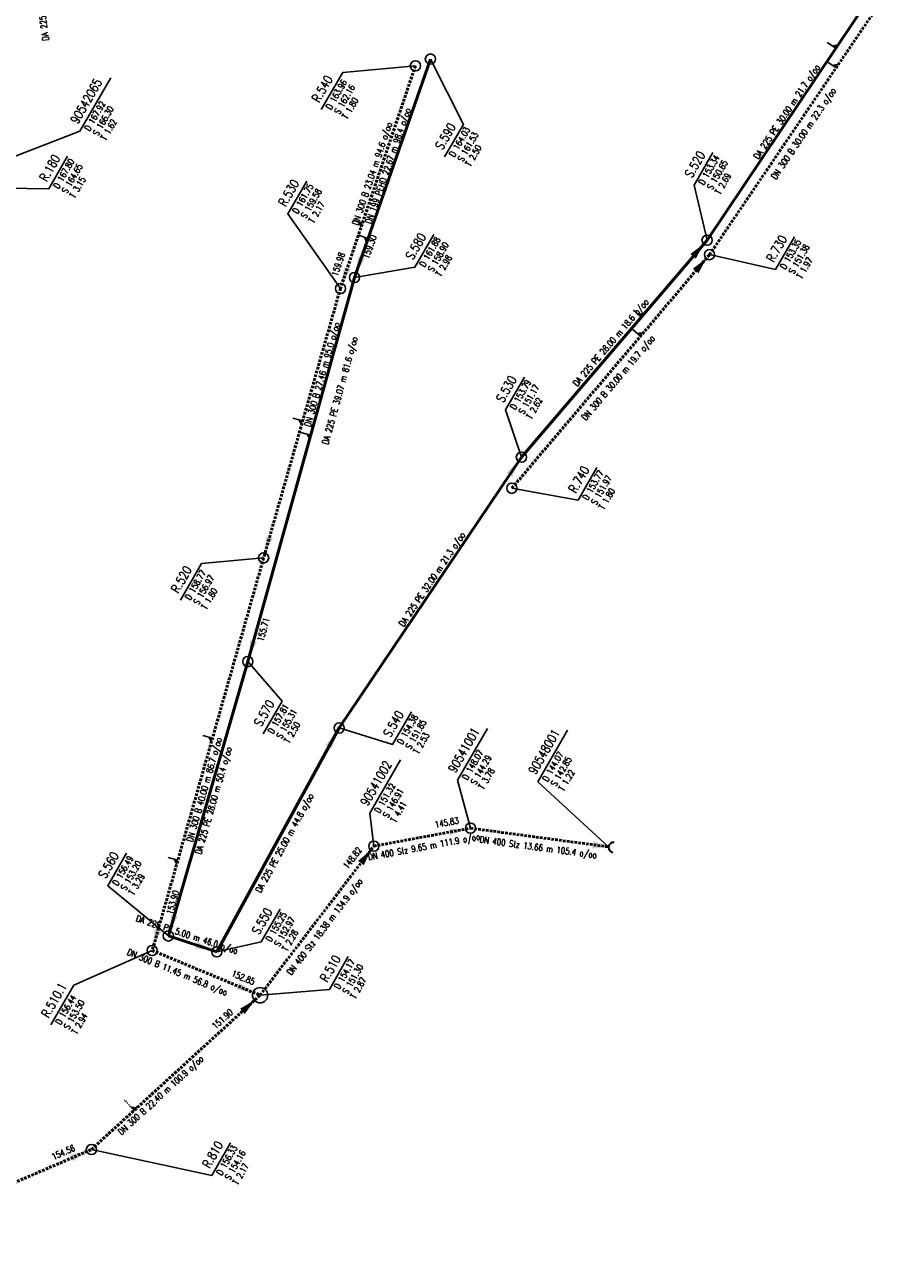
# Model space of a CAD drawing. Header units: metres. Extents: x 3490368 to 3491379, y 5753988 to 5755037.
# Tile 23 of 29: x 3490831 to 3490915, y 5754530 to 5754651. Entities that reach past the tile are written whole.
import ezdxf
from ezdxf.enums import TextEntityAlignment as Align

# ---------------------------------------------------------------- set-up
doc = ezdxf.new("R2010")
doc.units = ezdxf.units.M
doc.linetypes.add('E-Kanalnetz-250-01$0$STRICHLINIE', pattern=[19.05, 12.7, -6.35])
doc.layers.add('E-Kanalnetz-250-01$0$0-Ausmuendung', color=100, linetype='Continuous', lineweight=35)
doc.layers.add('E-Kanalnetz-250-01$0$HALTUNG', color=7, linetype='Continuous', lineweight=50)
for name, color, linetype in [('E-Kanalnetz-250-01$0$ABZWEIGER', 2, 'Continuous'), ('E-Kanalnetz-250-01$0$ABZWEIGER_TEXT_1', 2, 'Continuous'), ('E-Kanalnetz-250-01$0$HALTUNG_TEXT_1', 7, 'Continuous'), ('E-Kanalnetz-250-01$0$HALTUNG_TEXT_3', 7, 'Continuous'), ('E-Kanalnetz-250-01$0$HALTUNG_TEXT_6', 7, 'Continuous'), ('E-Kanalnetz-250-01$0$SCHACHT', 7, 'Continuous'), ('E-Kanalnetz-250-01$0$SCHACHT_TEXT', 7, 'Continuous'), ('E-Kanalnetz-250-01$0$SCHACHT_TEXT_1', 7, 'Continuous'), ('E-Kanalnetz-250-01$0$SCHACHT_TEXT_2', 7, 'Continuous')]:
    doc.layers.add(name, color=color, linetype=linetype)
doc.styles.add('E-Kanalnetz-250-01$0$HALTUNG', font='ROMANS.shx')
doc.styles.add('E-Kanalnetz-250-01$0$SCHACHT', font='ROMANS.shx')

msp = doc.modelspace()

# ---------------------------------------------------------------- linework, layer by layer
at = {"layer": 'E-Kanalnetz-250-01$0$0-Ausmuendung', "ltscale": 0.02}
msp.add_arc((3490888.55, 5754570.66), 0.5, 82.3484, 262.2338, dxfattribs=at)
at = {"layer": 'E-Kanalnetz-250-01$0$ABZWEIGER', "color": 240}
for p, q in [((3490910.32, 5754649, 150.16), (3490909.49, 5754649.56, 150.16)), ((3490864.48, 5754630.36, 159.7), (3490863.53, 5754630.68, 159.7)), ((3490891.26, 5754622.67, 150.83), (3490890.5, 5754623.32, 150.83)), ((3490858.86, 5754611.09, 157.59), (3490857.9, 5754611.36, 157.59))]:
    msp.add_line(p, q, dxfattribs=at)
at = {"layer": 'E-Kanalnetz-250-01$0$ABZWEIGER', "color": 160}
for p, q in [((3490910.37, 5754647.1, 150.89), (3490909.54, 5754647.66, 150.89)), ((3490863.92, 5754631.85, 160.62), (3490862.98, 5754632.17, 160.62)), ((3490891.2, 5754620.8, 151.59), (3490890.43, 5754621.45, 151.59)), ((3490858.07, 5754612.48, 158.3), (3490857.11, 5754612.76, 158.3)), ((3490849.23, 5754581.39, 155.38), (3490848.27, 5754581.66, 155.38)), ((3490845.83, 5754569.42, 154.3), (3490844.87, 5754569.69, 154.3))]:
    msp.add_line(p, q, dxfattribs=at)
at = {"layer": 'E-Kanalnetz-250-01$0$ABZWEIGER', "color": 160, "linetype": 'E-Kanalnetz-250-01$0$STRICHLINIE', "ltscale": 0.01}
msp.add_line((3490841.54, 5754544.89, 153.59), (3490840.61, 5754545.91, 153.59), dxfattribs=at)
at = {"layer": 'E-Kanalnetz-250-01$0$ABZWEIGER_TEXT_1', "color": 240}
for points in [[(3490910.32, 5754649, 150.16), (3490909.9, 5754649.28, 150.16), (3490910.59, 5754649.42, 150.16)], [(3490864.48, 5754630.36, 159.7), (3490864.01, 5754630.52, 159.7), (3490864.31, 5754629.88, 159.7)], [(3490891.26, 5754622.67, 150.83), (3490890.88, 5754622.99, 150.83), (3490891.59, 5754623.05, 150.83)], [(3490858.86, 5754611.09, 157.59), (3490858.38, 5754611.23, 157.59), (3490858.73, 5754610.61, 157.59)]]:
    msp.add_solid(points, dxfattribs=at)
at = {"layer": 'E-Kanalnetz-250-01$0$ABZWEIGER_TEXT_1', "color": 160}
for points in [[(3490910.37, 5754647.1, 150.89), (3490909.96, 5754647.38, 150.89), (3490910.65, 5754647.52, 150.89)], [(3490863.92, 5754631.85, 160.62), (3490863.45, 5754632.01, 160.62), (3490863.76, 5754631.38, 160.62)], [(3490891.2, 5754620.8, 151.59), (3490890.82, 5754621.13, 151.59), (3490891.52, 5754621.18, 151.59)], [(3490858.07, 5754612.48, 158.3), (3490857.59, 5754612.62, 158.3), (3490857.93, 5754612, 158.3)], [(3490849.23, 5754581.39, 155.38), (3490848.75, 5754581.53, 155.38), (3490849.09, 5754580.91, 155.38)], [(3490845.83, 5754569.42, 154.3), (3490845.35, 5754569.56, 154.3), (3490845.69, 5754568.94, 154.3)], [(3490841.54, 5754544.89, 153.59), (3490841.2, 5754545.26, 153.59), (3490841.91, 5754545.23, 153.59)]]:
    msp.add_solid(points, dxfattribs=at)
at = {"layer": 'E-Kanalnetz-250-01$0$HALTUNG', "color": 240, "linetype": 'Continuous', "ltscale": 0.02}
for p, q in [((3490897.71, 5754630.2, 150.65), (3490914.42, 5754655.12, 150)), ((3490870.59, 5754647.95, 161.53), (3490863.15, 5754626.54, 159.3)), ((3490879.51, 5754608.92, 151.17), (3490897.71, 5754630.2, 150.65)), ((3490863.15, 5754626.54, 158.9), (3490852.69, 5754588.89, 155.71)), ((3490861.64, 5754582.38, 151.85), (3490879.51, 5754608.92, 151.17)), ((3490852.69, 5754588.89, 155.31), (3490844.9, 5754562, 153.9)), ((3490849.65, 5754560.44, 152.97), (3490861.64, 5754582.38, 151.85)), ((3490844.9, 5754562, 153.2), (3490849.65, 5754560.44, 152.97))]:
    msp.add_line(p, q, dxfattribs=at)
at = {"layer": 'E-Kanalnetz-250-01$0$HALTUNG', "color": 160, "linetype": 'E-Kanalnetz-250-01$0$STRICHLINIE', "ltscale": 0.02}
for p, q in [((3490897.95, 5754628.78, 151.38), (3490914.78, 5754653.61, 150.71)), ((3490869.12, 5754647.29, 162.16), (3490861.77, 5754625.46, 159.98)), ((3490878.57, 5754605.88, 151.97), (3490897.95, 5754628.78, 151.38)), ((3490861.77, 5754625.46, 159.58), (3490854.24, 5754599.05, 156.97)), ((3490854.24, 5754599.05, 156.97), (3490843.32, 5754560.57, 153.5)), ((3490843.32, 5754560.57, 153.5), (3490853.89, 5754556.19, 152.85)), ((3490837.36, 5754541.07, 154.16), (3490853.89, 5754556.19, 151.9)), ((3490811.54, 5754529.92, 156.5), (3490837.36, 5754541.07, 154.56))]:
    msp.add_line(p, q, dxfattribs=at)
at = {"layer": 'E-Kanalnetz-250-01$0$HALTUNG', "color": 244, "linetype": 'E-Kanalnetz-250-01$0$STRICHLINIE', "ltscale": 0.02}
for p, q in [((3490865.04, 5754570.8, 146.91), (3490874.52, 5754572.56, 145.83)), ((3490874.52, 5754572.56, 144.29), (3490888.06, 5754570.73, 142.85)), ((3490853.89, 5754556.19, 151.3), (3490865.04, 5754570.8, 148.82))]:
    msp.add_line(p, q, dxfattribs=at)
at = {"layer": 'E-Kanalnetz-250-01$0$HALTUNG_TEXT_1', "color": 240}
for points in [[(3490896.34, 5754628.61, 150.66), (3490896.61, 5754628.38, 150.66), (3490896.07, 5754628.84, 150.66), (3490897.38, 5754629.82, 150.66)], [(3490863.84, 5754628.51, 159.35), (3490863.5, 5754628.63, 159.35), (3490864.17, 5754628.39, 159.35), (3490863.31, 5754627.01, 159.35)], [(3490878.34, 5754607.18, 151.18), (3490878.63, 5754606.98, 151.18), (3490878.04, 5754607.38, 151.18), (3490879.23, 5754608.51, 151.18)], [(3490853.25, 5754590.91, 155.75), (3490852.91, 5754591, 155.75), (3490853.59, 5754590.81, 155.75), (3490852.83, 5754589.37, 155.75)], [(3490860.63, 5754580.54, 151.87), (3490860.94, 5754580.37, 151.87), (3490860.32, 5754580.71, 151.87), (3490861.4, 5754581.94, 151.87)], [(3490845.49, 5754564.01, 153.93), (3490845.15, 5754564.11, 153.93), (3490845.83, 5754563.91, 153.93), (3490845.04, 5754562.48, 153.93)], [(3490847.66, 5754561.09, 152.99), (3490847.55, 5754560.76, 152.99), (3490847.77, 5754561.43, 152.99), (3490849.18, 5754560.6, 152.99)]]:
    msp.add_solid(points, dxfattribs=at)
at = {"layer": 'E-Kanalnetz-250-01$0$HALTUNG_TEXT_1', "color": 160}
for points in [[(3490896.6, 5754627.18, 151.39), (3490896.87, 5754626.95, 151.39), (3490896.32, 5754627.41, 151.39), (3490897.63, 5754628.4, 151.39)], [(3490862.44, 5754627.44, 160.03), (3490862.1, 5754627.55, 160.03), (3490862.77, 5754627.32, 160.03), (3490861.93, 5754625.93, 160.03)], [(3490854.81, 5754601.06, 157.02), (3490854.47, 5754601.15, 157.02), (3490855.15, 5754600.96, 157.02), (3490854.38, 5754599.53, 157.02)], [(3490843.89, 5754562.58, 153.54), (3490843.55, 5754562.68, 153.54), (3490844.23, 5754562.49, 153.54), (3490843.45, 5754561.05, 153.54)], [(3490851.72, 5754557.09, 152.89), (3490851.59, 5754556.76, 152.89), (3490851.86, 5754557.41, 152.89), (3490853.2, 5754556.47, 152.89)], [(3490852.17, 5754554.61, 151.98), (3490852.4, 5754554.35, 151.98), (3490851.93, 5754554.87, 151.98), (3490853.34, 5754555.68, 151.98)], [(3490835.43, 5754540.24, 154.59), (3490835.58, 5754539.92, 154.59), (3490835.29, 5754540.57, 154.59), (3490836.9, 5754540.87, 154.59)]]:
    msp.add_solid(points, dxfattribs=at)
at = {"layer": 'E-Kanalnetz-250-01$0$HALTUNG_TEXT_1', "color": 244}
for points in [[(3490872.47, 5754572.18, 145.89), (3490872.54, 5754571.83, 145.89), (3490872.41, 5754572.53, 145.89), (3490874.04, 5754572.47, 145.89)], [(3490886.48, 5754570.94, 142.85), (3490886.44, 5754570.59, 142.85), (3490886.53, 5754571.3, 142.85), (3490888.06, 5754570.73, 142.85)], [(3490863.78, 5754569.14, 148.89), (3490864.06, 5754568.93, 148.89), (3490863.5, 5754569.36, 148.89), (3490864.74, 5754570.4, 148.89)]]:
    msp.add_solid(points, dxfattribs=at)
at = {"layer": 'E-Kanalnetz-250-01$0$SCHACHT', "color": 160, "ltscale": 0.02}
for centre, radius in [((3490869.12, 5754647.29, 163.96), 0.5), ((3490897.95, 5754628.78, 153.35), 0.5), ((3490861.77, 5754625.46, 161.75), 0.5), ((3490878.57, 5754605.88, 153.77), 0.5), ((3490854.24, 5754599.05, 158.77), 0.5), ((3490843.32, 5754560.57, 156.44), 0.5), ((3490853.89, 5754556.19, 154.17), 0.75), ((3490837.36, 5754541.07, 156.33), 0.5)]:
    msp.add_circle(centre, radius, dxfattribs=at)
at = {"layer": 'E-Kanalnetz-250-01$0$SCHACHT', "color": 240, "ltscale": 0.02}
for centre in [(3490870.59, 5754647.95, 164.03), (3490897.71, 5754630.2, 153.34), (3490863.15, 5754626.54, 161.88), (3490879.51, 5754608.92, 153.79), (3490852.69, 5754588.89, 157.81), (3490861.64, 5754582.38, 154.38), (3490844.9, 5754562, 156.49), (3490849.65, 5754560.44, 155.25)]:
    msp.add_circle(centre, 0.5, dxfattribs=at)
at = {"layer": 'E-Kanalnetz-250-01$0$SCHACHT', "color": 244, "ltscale": 0.02}
for centre, radius in [((3490874.52, 5754572.56, 148.07), 0.5), ((3490865.04, 5754570.8, 151.32), 0.5), ((3490888.06, 5754570.73, 144.07), 0.0005)]:
    msp.add_circle(centre, radius, dxfattribs=at)
at = {"layer": 'E-Kanalnetz-250-01$0$SCHACHT_TEXT', "color": 240, "ltscale": 0.02}
msp.add_line((3490870.59, 5754647.95, 164.03), (3490870.59, 5754647.95, 161.53), dxfattribs=at)
at = {"layer": 'E-Kanalnetz-250-01$0$SCHACHT_TEXT', "color": 160, "ltscale": 0.02}
msp.add_line((3490869.12, 5754647.29, 163.96), (3490869.12, 5754647.29, 162.16), dxfattribs=at)
at = {"layer": 'E-Kanalnetz-250-01$0$SCHACHT_TEXT', "ltscale": 0.02}
for p, q in [((3490897.71, 5754630.2, 153.34), (3490897.71, 5754630.2, 150.65)), ((3490897.95, 5754628.78, 153.35), (3490897.95, 5754628.78, 151.38)), ((3490863.15, 5754626.54, 161.88), (3490863.15, 5754626.54, 158.9)), ((3490861.77, 5754625.46, 161.75), (3490861.77, 5754625.46, 159.58)), ((3490879.51, 5754608.92, 153.79), (3490879.51, 5754608.92, 151.17)), ((3490878.57, 5754605.88, 153.77), (3490878.57, 5754605.88, 151.97)), ((3490854.24, 5754599.05, 158.77), (3490854.24, 5754599.05, 156.97)), ((3490852.69, 5754588.89, 157.81), (3490852.69, 5754588.89, 155.31)), ((3490861.64, 5754582.38, 154.38), (3490861.64, 5754582.38, 151.85)), ((3490844.9, 5754562, 156.49), (3490844.9, 5754562, 153.2)), ((3490843.32, 5754560.57, 156.44), (3490843.32, 5754560.57, 153.5)), ((3490849.65, 5754560.44, 155.25), (3490849.65, 5754560.44, 152.97)), ((3490853.89, 5754556.19, 154.17), (3490853.89, 5754556.19, 151.3)), ((3490837.36, 5754541.07, 156.33), (3490837.36, 5754541.07, 154.16))]:
    msp.add_line(p, q, dxfattribs=at)
at = {"layer": 'E-Kanalnetz-250-01$0$SCHACHT_TEXT', "color": 244, "ltscale": 0.02}
for p, q in [((3490874.52, 5754572.56, 148.07), (3490874.52, 5754572.56, 144.29)), ((3490865.04, 5754570.8, 151.32), (3490865.04, 5754570.8, 146.91)), ((3490888.06, 5754570.73, 144.07), (3490888.06, 5754570.73, 142.85))]:
    msp.add_line(p, q, dxfattribs=at)
at = {"layer": 'E-Kanalnetz-250-01$0$SCHACHT_TEXT', "color": 240}
for points in [[(3490870.59, 5754647.95), (3490873.83, 5754641.55), (3490871.98, 5754638.35)], [(3490897.71, 5754630.2), (3490896.43, 5754635.6), (3490898.28, 5754638.8)], [(3490863.15, 5754626.54), (3490869.07, 5754627.56), (3490870.92, 5754630.76)], [(3490879.51, 5754608.92), (3490877.95, 5754613.58), (3490879.8, 5754616.78)], [(3490852.69, 5754588.89), (3490856.05, 5754585), (3490854.21, 5754581.8)], [(3490861.64, 5754582.38), (3490866.87, 5754580.75), (3490868.72, 5754583.95)], [(3490844.9, 5754562), (3490838.96, 5754566.91), (3490840.8, 5754570.11)], [(3490849.65, 5754560.44), (3490854, 5754561.41), (3490855.85, 5754564.61)]]:
    msp.add_lwpolyline(points, dxfattribs=at)
at = {"layer": 'E-Kanalnetz-250-01$0$SCHACHT_TEXT', "color": 160}
for points in [[(3490869.12, 5754647.29), (3490861.99, 5754646.62), (3490859.89, 5754642.99)], [(3490820.42, 5754635.41), (3490833.18, 5754635.23), (3490835.03, 5754638.43)], [(3490861.77, 5754625.46), (3490856.61, 5754632.79), (3490858.46, 5754635.99)], [(3490897.95, 5754628.78), (3490904.43, 5754627.33), (3490906.28, 5754630.53)], [(3490878.57, 5754605.88), (3490885.06, 5754604.7), (3490886.9, 5754607.9)], [(3490854.24, 5754599.05), (3490848.15, 5754598.5), (3490846.08, 5754594.91)], [(3490843.32, 5754560.57), (3490835.62, 5754557.18), (3490833.37, 5754553.28)], [(3490853.89, 5754556.19), (3490860.69, 5754556.76), (3490862.54, 5754559.97)], [(3490837.36, 5754541.07), (3490849.16, 5754538.53), (3490851, 5754541.73)]]:
    msp.add_lwpolyline(points, dxfattribs=at)
at = {"layer": 'E-Kanalnetz-250-01$0$SCHACHT_TEXT'}
msp.add_lwpolyline([(3490822.95, 5754635.76), (3490836.23, 5754640.88), (3490839.25, 5754646.11)], dxfattribs=at)
at = {"layer": 'E-Kanalnetz-250-01$0$SCHACHT_TEXT', "color": 244}
for points in [[(3490874.52, 5754572.56), (3490873.26, 5754577.28), (3490876.18, 5754582.34)], [(3490865.04, 5754570.8), (3490864.65, 5754574.02), (3490867.67, 5754579.25)]]:
    msp.add_lwpolyline(points, dxfattribs=at)
at = {"layer": 'E-Kanalnetz-250-01$0$SCHACHT_TEXT', "color": 100}
msp.add_lwpolyline([(3490888.06, 5754570.73), (3490881.12, 5754577.11), (3490884.04, 5754582.17)], dxfattribs=at)

# ---------------------------------------------------------------- texts
at = {"layer": 'E-Kanalnetz-250-01$0$HALTUNG_TEXT_3', "color": 240, "style": 'E-Kanalnetz-250-01$0$HALTUNG', "width": 0.8}
for s, rotation, p in [('DA 225 PE 5.00 m 38.0 o/oo', 97.8217, (3490831.87, 5754654.88)), ('DA 225 PE 30.00 m 21.7 o/oo', 56.1464, (3490905.26, 5754642.96)), ('DN 199 PEHD 22.67 m 98.4 o/oo', 70.8462, (3490866.14, 5754637.58)), ('DA 225 PE 28.00 m 18.6 o/oo', 49.4634, (3490888.03, 5754620.37)), ('DA 225 PE 39.07 m 81.6 o/oo', 74.4719, (3490861.41, 5754615.54)), ('DA 225 PE 32.00 m 21.3 o/oo', 56.053, (3490870.49, 5754597.14)), ('DA 225 PE 28.00 m 50.4 o/oo', 73.848, (3490849.02, 5754575.35)), ('DA 225 PE 25.00 m 44.8 o/oo', 61.3454, (3490856.02, 5754571.26)), ('DA 225 PE 5.00 m 46.0 o/oo', 341.8541, (3490846.83, 5754562.43))]:
    msp.add_text(s, height=0.63, rotation=rotation, dxfattribs=at).set_placement(p, align=Align.TOP_CENTER)
at = {"layer": 'E-Kanalnetz-250-01$0$HALTUNG_TEXT_3', "color": 160, "style": 'E-Kanalnetz-250-01$0$HALTUNG', "width": 0.8}
for s, rotation, p in [('DN 300 B 30.00 m 22.3 o/oo', 55.8746, (3490906.91, 5754640.83)), ('DN 300 B 23.04 m 94.6 o/oo', 71.3819, (3490864.58, 5754636.81)), ('DN 300 B 27.46 m 95.0 o/oo', 74.088, (3490859.67, 5754617.11)), ('DN 300 B 30.00 m 19.7 o/oo', 49.746, (3490888.76, 5754616.91)), ('DN 300 B 40.00 m 86.7 o/oo', 74.1516, (3490848.11, 5754576.42)), ('DN 300 B 11.45 m 56.8 o/oo', 337.4882, (3490845.91, 5754558.73)), ('DN 300 B 22.40 m 100.9 o/oo', 42.4343, (3490843.93, 5754546.61))]:
    msp.add_text(s, height=0.63, rotation=rotation, dxfattribs=at).set_placement(p, align=Align.TOP_CENTER)
at = {"layer": 'E-Kanalnetz-250-01$0$HALTUNG_TEXT_3', "color": 244, "style": 'E-Kanalnetz-250-01$0$HALTUNG', "width": 0.8}
for s, rotation, p in [('DN 400 Stz 9.65 m 111.9 o/oo', 10.5423, (3490869.9, 5754571.04)), ('DN 400 Stz 13.66 m 105.4 o/oo', 352.2883, (3490881.2, 5754571)), ('DN 400 Stz 18.38 m 134.9 o/oo', 52.6526, (3490859.98, 5754563.1))]:
    msp.add_text(s, height=0.63, rotation=rotation, dxfattribs=at).set_placement(p, align=Align.TOP_CENTER)
at = {"layer": 'E-Kanalnetz-250-01$0$HALTUNG_TEXT_6', "color": 240, "style": 'E-Kanalnetz-250-01$0$HALTUNG', "width": 0.8}
for s, rotation, p in [('159.30', 70.8462, (3490864.55, 5754628.32)), ('155.71', 74.4719, (3490854.2, 5754590.81)), ('153.90', 73.848, (3490845.31, 5754564.05))]:
    msp.add_text(s, height=0.63, rotation=rotation, dxfattribs=at).set_placement(p)
at = {"layer": 'E-Kanalnetz-250-01$0$HALTUNG_TEXT_6', "color": 160, "style": 'E-Kanalnetz-250-01$0$HALTUNG', "width": 0.8}
msp.add_text('159.98', height=0.63, rotation=71.3819, dxfattribs=at).set_placement((3490861.47, 5754626.61))
at = {"layer": 'E-Kanalnetz-250-01$0$HALTUNG_TEXT_6', "color": 244, "style": 'E-Kanalnetz-250-01$0$HALTUNG', "width": 0.8}
for s, rotation, p in [('145.83', 10.5423, (3490873.42, 5754573.02)), ('148.82', 52.6526, (3490863.92, 5754570.4))]:
    msp.add_text(s, height=0.63, rotation=rotation, dxfattribs=at).set_placement(p, align=Align.RIGHT)
at = {"layer": 'E-Kanalnetz-250-01$0$HALTUNG_TEXT_6', "color": 160, "style": 'E-Kanalnetz-250-01$0$HALTUNG', "width": 0.8}
for s, rotation, p in [('152.85', 337.4882, (3490853.22, 5754557.17)), ('151.90', 42.4343, (3490851.3, 5754554.42)), ('154.56', 23.3713, (3490835.82, 5754540.97))]:
    msp.add_text(s, height=0.63, rotation=rotation, dxfattribs=at).set_placement(p, align=Align.RIGHT)
at = {"layer": 'E-Kanalnetz-250-01$0$SCHACHT_TEXT', "style": 'E-Kanalnetz-250-01$0$SCHACHT', "width": 0.8}
msp.add_text('90542065', height=0.88, rotation=60.0001, dxfattribs=at).set_placement((3490835.26, 5754641.95), align=Align.TOP_LEFT)
at = {"layer": 'E-Kanalnetz-250-01$0$SCHACHT_TEXT', "color": 160, "style": 'E-Kanalnetz-250-01$0$SCHACHT', "width": 0.8}
for s, p in [('R.540', (3490858.92, 5754644.06)), ('R.180', (3490832.21, 5754636.3)), ('R.530', (3490855.63, 5754633.86)), ('R.730', (3490903.46, 5754628.4)), ('R.740', (3490884.08, 5754605.77)), ('R.520', (3490845.11, 5754595.98)), ('R.510', (3490859.71, 5754557.84)), ('R.510.1', (3490832.39, 5754554.35)), ('R.810', (3490848.18, 5754539.6))]:
    msp.add_text(s, height=0.88, rotation=60.0001, dxfattribs=at).set_placement(p, align=Align.TOP_LEFT)
at = {"layer": 'E-Kanalnetz-250-01$0$SCHACHT_TEXT', "color": 240, "style": 'E-Kanalnetz-250-01$0$SCHACHT', "width": 0.8}
for s, p in [('S.590', (3490871, 5754639.42)), ('S.520', (3490895.46, 5754636.67)), ('S.580', (3490868.1, 5754628.63)), ('S.530', (3490876.97, 5754614.65)), ('S.570', (3490853.23, 5754582.87)), ('S.540', (3490865.9, 5754581.82)), ('S.560', (3490837.98, 5754567.98)), ('S.550', (3490853.02, 5754562.48))]:
    msp.add_text(s, height=0.88, rotation=60.0001, dxfattribs=at).set_placement(p, align=Align.TOP_LEFT)
at = {"layer": 'E-Kanalnetz-250-01$0$SCHACHT_TEXT', "color": 244, "style": 'E-Kanalnetz-250-01$0$SCHACHT', "width": 0.8}
for s, p in [('90541001', (3490872.28, 5754578.35)), ('90541002', (3490863.67, 5754575.09))]:
    msp.add_text(s, height=0.88, rotation=60.0001, dxfattribs=at).set_placement(p, align=Align.TOP_LEFT)
at = {"layer": 'E-Kanalnetz-250-01$0$SCHACHT_TEXT', "color": 100, "style": 'E-Kanalnetz-250-01$0$SCHACHT', "width": 0.8}
msp.add_text('90548001', height=0.88, rotation=60.0001, dxfattribs=at).set_placement((3490880.14, 5754578.19), align=Align.TOP_LEFT)
at = {"layer": 'E-Kanalnetz-250-01$0$SCHACHT_TEXT_1', "color": 160, "style": 'E-Kanalnetz-250-01$0$SCHACHT', "width": 0.8}
for s, p in [('D 163.96', (3490860.31, 5754643.26)), ('S 162.16', (3490861.12, 5754642.79)), ('D 167.80', (3490833.59, 5754635.5)), ('S 164.65', (3490834.41, 5754635.03)), ('D 161.75', (3490857.02, 5754633.06)), ('S 159.58', (3490857.84, 5754632.59)), ('D 153.35', (3490904.84, 5754627.6)), ('S 151.38', (3490905.66, 5754627.13)), ('D 153.77', (3490885.47, 5754604.97)), ('S 151.97', (3490886.29, 5754604.5)), ('D 158.77', (3490846.49, 5754595.18)), ('S 156.97', (3490847.31, 5754594.71)), ('D 154.17', (3490861.1, 5754557.04)), ('S 151.30', (3490861.92, 5754556.56)), ('D 156.44', (3490833.78, 5754553.55)), ('S 153.50', (3490834.6, 5754553.08)), ('D 156.33', (3490849.57, 5754538.8)), ('S 154.16', (3490850.39, 5754538.33))]:
    msp.add_text(s, height=0.63, rotation=60.0001, dxfattribs=at).set_placement(p, align=Align.TOP_LEFT)
at = {"layer": 'E-Kanalnetz-250-01$0$SCHACHT_TEXT_1', "style": 'E-Kanalnetz-250-01$0$SCHACHT', "width": 0.8}
for s, p in [('D 167.92', (3490836.64, 5754641.15)), ('S 166.30', (3490837.46, 5754640.68))]:
    msp.add_text(s, height=0.63, rotation=60.0001, dxfattribs=at).set_placement(p, align=Align.TOP_LEFT)
at = {"layer": 'E-Kanalnetz-250-01$0$SCHACHT_TEXT_1', "color": 240, "style": 'E-Kanalnetz-250-01$0$SCHACHT', "width": 0.8}
for s, p in [('D 164.03', (3490872.39, 5754638.62)), ('S 161.53', (3490873.21, 5754638.14)), ('D 153.34', (3490896.84, 5754635.87)), ('S 150.65', (3490897.66, 5754635.39)), ('D 161.88', (3490869.48, 5754627.83)), ('S 158.90', (3490870.3, 5754627.35)), ('D 153.79', (3490878.36, 5754613.85)), ('S 151.17', (3490879.18, 5754613.38)), ('D 157.81', (3490854.62, 5754582.07)), ('S 155.31', (3490855.44, 5754581.59)), ('D 154.38', (3490867.28, 5754581.02)), ('S 151.85', (3490868.1, 5754580.55)), ('D 156.49', (3490839.37, 5754567.18)), ('S 153.20', (3490840.18, 5754566.71)), ('D 155.25', (3490854.41, 5754561.68)), ('S 152.97', (3490855.23, 5754561.21))]:
    msp.add_text(s, height=0.63, rotation=60.0001, dxfattribs=at).set_placement(p, align=Align.TOP_LEFT)
at = {"layer": 'E-Kanalnetz-250-01$0$SCHACHT_TEXT_1', "color": 244, "style": 'E-Kanalnetz-250-01$0$SCHACHT', "width": 0.8}
for s, p in [('D 148.07', (3490873.67, 5754577.55)), ('S 144.29', (3490874.49, 5754577.07)), ('D 151.32', (3490865.06, 5754574.29)), ('S 146.91', (3490865.88, 5754573.82))]:
    msp.add_text(s, height=0.63, rotation=60.0001, dxfattribs=at).set_placement(p, align=Align.TOP_LEFT)
at = {"layer": 'E-Kanalnetz-250-01$0$SCHACHT_TEXT_1', "color": 100, "style": 'E-Kanalnetz-250-01$0$SCHACHT', "width": 0.8}
for s, p in [('D 144.07', (3490881.53, 5754577.39)), ('S 142.85', (3490882.35, 5754576.91))]:
    msp.add_text(s, height=0.63, rotation=60.0001, dxfattribs=at).set_placement(p, align=Align.TOP_LEFT)
at = {"layer": 'E-Kanalnetz-250-01$0$SCHACHT_TEXT_2', "color": 160, "style": 'E-Kanalnetz-250-01$0$SCHACHT', "width": 0.8}
for s, p in [('T 1.80', (3490861.91, 5754642.33)), ('T 3.15', (3490835.19, 5754634.58)), ('T 2.17', (3490858.62, 5754632.14)), ('T 1.97', (3490906.45, 5754626.67)), ('T 1.80', (3490887.07, 5754604.05)), ('T 1.80', (3490848.1, 5754594.26)), ('T 2.87', (3490862.7, 5754556.11)), ('T 2.94', (3490835.38, 5754552.62)), ('T 2.17', (3490851.17, 5754537.88))]:
    msp.add_text(s, height=0.63, rotation=60.0001, dxfattribs=at).set_placement(p, align=Align.TOP_LEFT)
at = {"layer": 'E-Kanalnetz-250-01$0$SCHACHT_TEXT_2', "style": 'E-Kanalnetz-250-01$0$SCHACHT', "width": 0.8}
msp.add_text('T 1.62', height=0.63, rotation=60.0001, dxfattribs=at).set_placement((3490838.24, 5754640.23), align=Align.TOP_LEFT)
at = {"layer": 'E-Kanalnetz-250-01$0$SCHACHT_TEXT_2', "color": 240, "style": 'E-Kanalnetz-250-01$0$SCHACHT', "width": 0.8}
for s, p in [('T 2.50', (3490873.99, 5754637.69)), ('T 2.69', (3490898.45, 5754634.94)), ('T 2.98', (3490871.09, 5754626.9)), ('T 2.62', (3490879.96, 5754612.93)), ('T 2.50', (3490856.22, 5754581.14)), ('T 2.53', (3490868.88, 5754580.1)), ('T 3.29', (3490840.97, 5754566.26)), ('T 2.28', (3490856.01, 5754560.76))]:
    msp.add_text(s, height=0.63, rotation=60.0001, dxfattribs=at).set_placement(p, align=Align.TOP_LEFT)
at = {"layer": 'E-Kanalnetz-250-01$0$SCHACHT_TEXT_2', "color": 244, "style": 'E-Kanalnetz-250-01$0$SCHACHT', "width": 0.8}
for s, p in [('T 3.78', (3490875.27, 5754576.62)), ('T 4.41', (3490866.66, 5754573.37))]:
    msp.add_text(s, height=0.63, rotation=60.0001, dxfattribs=at).set_placement(p, align=Align.TOP_LEFT)
at = {"layer": 'E-Kanalnetz-250-01$0$SCHACHT_TEXT_2', "color": 100, "style": 'E-Kanalnetz-250-01$0$SCHACHT', "width": 0.8}
msp.add_text('T 1.22', height=0.63, rotation=60.0001, dxfattribs=at).set_placement((3490883.13, 5754576.46), align=Align.TOP_LEFT)

doc.saveas('drawing.dxf')
